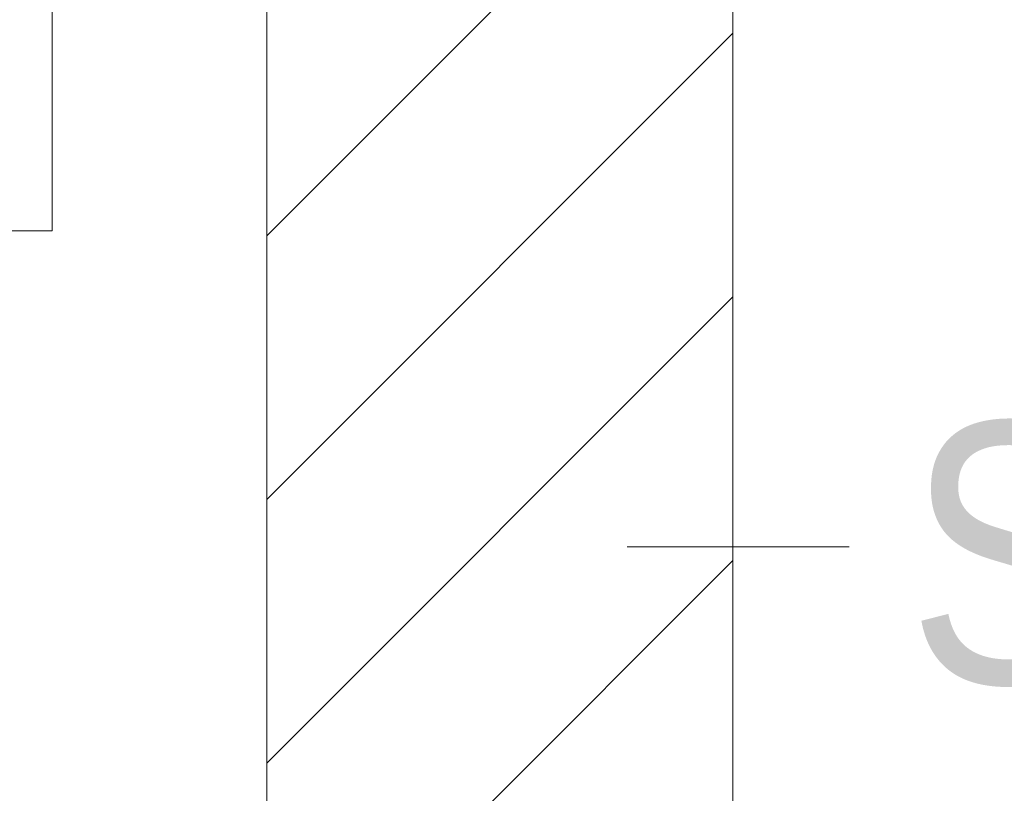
# Model space of a CAD drawing. Extents: x -620 to 3480, y 62 to 1112.
# Tile 159 of 256: x 225 to 230, y 734 to 738. Entities that reach past the tile are written whole.
import ezdxf
from ezdxf.lldxf.tags import DXFTag

# ---------------------------------------------------------------- set-up
doc = ezdxf.new("R2010")
doc.units = 0
doc.layers.get('0').update_dxf_attribs({"lineweight": 13})
doc.layers.add('E_Detail_Beschriftung', color=7, linetype='Continuous', lineweight=13, true_color=0x009900)
doc.layers.add('E_Detail_Wandschraffur', color=7, linetype='Continuous', lineweight=5, true_color=0xc0c0c0)
doc.layers.add('E_Detail_Linie_Text_Bem', color=7, linetype='Continuous', lineweight=13)
doc.styles.get("Standard").update_dxf_attribs({"font": 'ARIALN.TTF'})
tags = doc.linetypes.add('fein_strichliert', pattern=[4, 1, -2, 1]).pattern_tags.tags
tags[8:9] = [DXFTag(74, 4), DXFTag(75, 0), DXFTag(340, '0'), DXFTag(46, 0.0), DXFTag(50, 0.0), DXFTag(44, 0.0), DXFTag(45, 0.0)]
tags[6:7] = [DXFTag(74, 4), DXFTag(75, 0), DXFTag(340, '0'), DXFTag(46, 0.0), DXFTag(50, 0.0), DXFTag(44, 0.0), DXFTag(45, 0.0)]
tags[4:5] = [DXFTag(74, 4), DXFTag(75, 0), DXFTag(340, '0'), DXFTag(46, 0.0), DXFTag(50, 0.0), DXFTag(44, 0.0), DXFTag(45, 0.0)]

# ---------------------------------------------------------------- blocks, each defined once
blk = doc.blocks.new('Referenz-A06GA2TW8I')
at = {"layer": 'E_Detail_Linie_Text_Bem', "linetype": 'Continuous', "ltscale": 0.13}
for p, q in [((226.0627, 738.7306), (226.0627, 698.7306)), ((228.5627, 726.9306), (228.5627, 738.7306))]:
    blk.add_line(p, q, dxfattribs=at)
at = {"layer": 'E_Detail_Linie_Text_Bem', "color": 0, "linetype": 'Continuous', "ltscale": 0.13}
for p, q in [((224.9109, 738.5863), (224.9109, 736.9382)), ((224.9109, 736.9382), (224.6554, 736.9382)), ((229.1864, 735.2428), (227.9947, 735.2428))]:
    blk.add_line(p, q, dxfattribs=at)
at = {"layer": 'E_Detail_Wandschraffur', "linetype": 'fein_strichliert', "ltscale": 0.13}
for p, q in [((226.0627, 736.9113), (227.882, 738.7306)), ((226.0627, 734.0829), (228.5627, 736.5829))]:
    blk.add_line(p, q, dxfattribs=at)
at = {"layer": 'E_Detail_Wandschraffur', "linetype": 'ByBlock', "ltscale": 0.13}
for p, q in [((226.0627, 735.4971), (228.5627, 737.9971)), ((226.0627, 732.6687), (228.5627, 735.1687))]:
    blk.add_line(p, q, dxfattribs=at)
at = {"layer": 'E_Detail_Beschriftung', "linetype": 'Continuous', "ltscale": 0.13, "char_height": 1.4, "attachment_point": 1}
for s, insert in [('{\\fArial Narrow;Endtüllen}', (218.0142, 737.7786)), ('{\\fArial Narrow;Stahlbeton}', (229.5009, 735.9103))]:
    blk.add_mtext(s, dxfattribs=dict(at, insert=insert))

msp = doc.modelspace()

# ---------------------------------------------------------------- block references
at = {"color": 8, "lineweight": 25, "ltscale": 0.25, "true_color": 0x808080}
msp.add_blockref('Referenz-A06GA2TW8I', (0, 0), dxfattribs=at)

doc.saveas('drawing.dxf')
